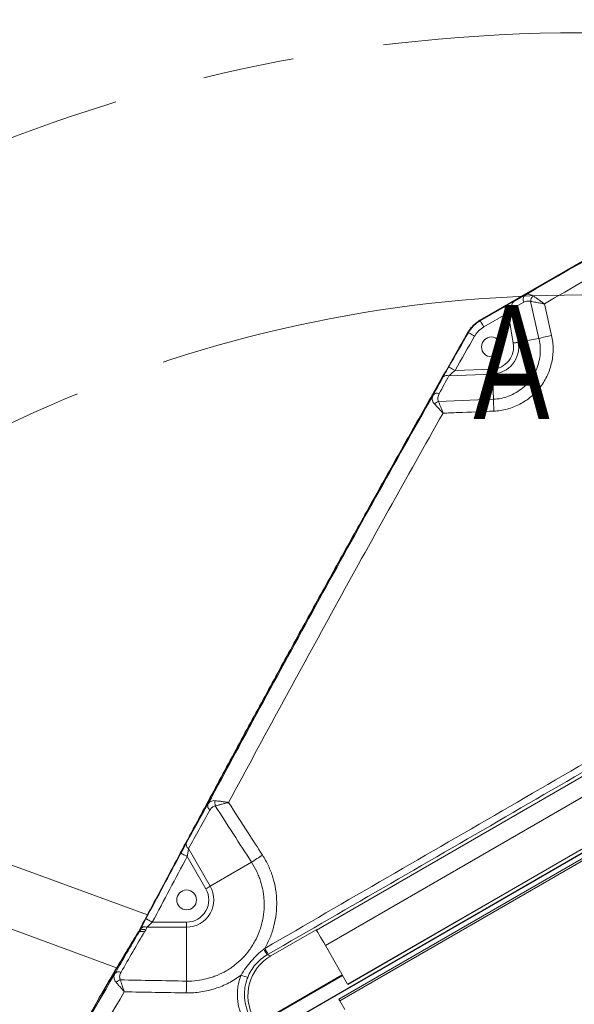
# Model space of a CAD drawing. Header units: millimetres. Extents: x 127 to 4201, y 49 to 2729.
# Tile 39 of 44: x 2394 to 2548, y 1863 to 2137. Entities that reach past the tile are written whole.
import ezdxf

# ---------------------------------------------------------------- set-up
doc = ezdxf.new("R2010")
doc.units = ezdxf.units.MM
doc.header["$LTSCALE"] = 10
doc.linetypes.add('CENTERX2', pattern=[20.32, 12.7, -2.54, 2.54, -2.54])
doc.styles.add('SLDTEXTSTYLE0', font='TXT', dxfattribs={"width": 0.75})
doc.dimstyles.new('SLDDIMSTYLE6', dxfattribs={"dimtxt": 31.75, "dimasz": 33.02, "dimexe": 0, "dimexo": 0.0625, "dimgap": -7.9375, "dimtad": 0, "dimtih": 1, "dimtoh": 1, "dimdec": 0, "dimrnd": 1e-09, "dimzin": 12, "dimdsep": 46, "dimtxsty": 'SLDTEXTSTYLE0', "dimsah": 1, "dimcen": 0, "dimadec": 0, "dimazin": 3, "dimtfac": 1, "dimtofl": 0, "dimtmove": 0, "dimatfit": 3, "dimfxl": 1, "dimfrac": 2, "dimtolj": 1, "dimarcsym": 0})
doc.dimstyles.new('SLDDIMSTYLE7', dxfattribs={"dimtxt": 31.75, "dimasz": 33.02, "dimexe": 0, "dimexo": 0.0625, "dimgap": 7.9375, "dimtad": 0, "dimtih": 1, "dimtoh": 1, "dimdec": 0, "dimrnd": 1e-09, "dimzin": 12, "dimdsep": 46, "dimtxsty": 'SLDTEXTSTYLE0', "dimsah": 1, "dimcen": 0, "dimadec": 0, "dimazin": 3, "dimtfac": 1, "dimtdec": 0, "dimtofl": 0, "dimtmove": 0, "dimatfit": 3, "dimfxl": 1, "dimfrac": 2, "dimtolj": 1, "dimtzin": 12, "dimarcsym": 0})

# ---------------------------------------------------------------- blocks, each defined once
blk = doc.blocks.new('_D_11')
at = {"color": 7, "linetype": 'Continuous', "lineweight": 0}
for p, q in [((1903.48, 2106.58), (1903.48, 2157.64)), ((1903.48, 2157.64), (2041.09, 2157.64)), ((2041.09, 2157.64), (2041.09, 2106.58)), ((2107.82, 2132.11), (2044.32, 2132.11)), ((2288.28, 1951.65), (2107.82, 2132.11)), ((2041.09, 2106.58), (1903.48, 2106.58))]:
    blk.add_line(p, q, dxfattribs=at)
blk.add_solid([(2288.28, 1951.65), (2268.52, 1978.59), (2261.33, 1971.41)], dxfattribs=at)
at = {"color": 7, "linetype": 'Continuous', "lineweight": 0, "char_height": 31.75, "attachment_point": 1, "style": 'SLDTEXTSTYLE0'}
for s, insert in [('B.C.', (1806.37, 2148)), ('%%c', (1913.16, 2147.51)), ('740', (1961.04, 2148))]:
    blk.add_mtext(s, dxfattribs=dict(at, insert=insert))
blk = doc.blocks.new('_D_12')
at = {"color": 7, "linetype": 'Continuous', "lineweight": 0}
for p, q in [((2198.05, 2279.13), (2134.55, 2279.13)), ((2322.83, 2070.22), (2198.05, 2279.13))]:
    blk.add_line(p, q, dxfattribs=at)
for centre, start, end in [((2061.32, 2279.13), 153.4349, 206.5651), ((2077.47, 2279.13), 333.4349, 26.5651)]:
    blk.add_arc(centre, 57.08, start, end, dxfattribs=at)
blk.add_solid([(2322.83, 2070.22), (2310.26, 2101.17), (2301.54, 2095.96)], dxfattribs=at)
at = {"color": 7, "linetype": 'Continuous', "lineweight": 0, "char_height": 31.75, "attachment_point": 1, "style": 'SLDTEXTSTYLE0'}
for s, insert in [('%%c', (2010.27, 2294.53)), ('886', (2058.15, 2295.01))]:
    blk.add_mtext(s, dxfattribs=dict(at, insert=insert))

msp = doc.modelspace()

# ---------------------------------------------------------------- linework, layer by layer
at = {"color": 7, "linetype": 'Continuous', "lineweight": 15}
for p, q in [((2640.336712, 2121.456766), (2521.722519, 2052.974814)), ((2640.371625, 2121.396297), (2521.75743, 2052.914375)), ((2533.918158, 2058.011138), (2530.764031, 2056.258851)), ((2531.156912, 2058.236205), (2534.311039, 2059.988522)), ((2538.151978, 2047.925049), (2535.802012, 2058.222854)), ((2539.659664, 2057.553076), (2541.658978, 2048.799449)), ((2521.792644, 2052.853369), (2528.54644, 2056.752675)), ((2529.546288, 2055.020892), (2522.792493, 2051.121586)), ((2531.019243, 2046.667331), (2529.546288, 2055.020892)), ((2530.764031, 2056.258851), (2532.411971, 2046.912932)), ((2521.792644, 2052.853369), (2521.75743, 2052.914375)), ((2518.540268, 2049.592846), (2518.479184, 2049.627923)), ((2538.151978, 2047.925049), (2532.411971, 2046.912932)), ((2514.810544, 2039.049947), (2525.166689, 2039.428198)), ((2525.218307, 2038.014942), (2513.134786, 2037.573599)), ((2525.473556, 2031.026297), (2525.218307, 2038.014942)), ((2510.236812, 2030.407631), (2525.473556, 2031.026297)), ((2429.260318, 1887.753659), (2163.692747, 1985.363537)), ((2157.909398, 1969.628715), (2420.914714, 1872.960606)), ((2476.269131, 1883.562573), (2586.254355, 1947.062575)), ((2462.9437, 1854.661995), (2617.945706, 1944.152438)), ((2463.015337, 1854.626604), (2617.940527, 1944.072717)), ((2588.752829, 1942.73507), (2478.767601, 1879.235082)), ((2599.77454, 1932.061532), (2482.489322, 1864.34687)), ((2600.040407, 1931.601026), (2482.755189, 1863.88638)), ((2484.955621, 1868.517124), (2594.94085, 1932.017126)), ((2484.989841, 1868.457862), (2594.975066, 1931.957864)), ((2440.697242, 1906.19255), (2446.73336, 1895.737686)), ((2445.508619, 1895.030581), (2440.338743, 1903.985077)), ((2458.241505, 1902.38192), (2446.73336, 1895.737686)), ((2430.629891, 1885.77322), (2440.163878, 1885.77322)), ((2440.163878, 1885.77322), (2440.163878, 1884.359011)), ((2426.780862, 1882.731968), (2426.684675, 1882.790991)), ((2427.029316, 1883.186617), (2426.938315, 1883.234912)), ((2429.151078, 1884.359011), (2428.795737, 1883.663544)), ((2440.163878, 1884.359011), (2429.151078, 1884.359011)), ((2440.163878, 1869.384893), (2440.163878, 1884.359011)), ((2476.206732, 1883.670651), (2463.595961, 1876.38981)), ((2476.269131, 1883.562573), (2476.206732, 1883.670651)), ((2484.955621, 1868.517124), (2478.767601, 1879.235082)), ((2462.575329, 1876.663291), (2463.595961, 1876.38981)), ((2460.876537, 1858.038419), (2483.473261, 1871.084639)), ((2483.549696, 1870.952257), (2461.041314, 1857.957029)), ((2482.755189, 1863.88638), (2482.489322, 1864.34687)), ((2482.755189, 1863.88638), (2484.137592, 1861.491987))]:
    msp.add_line(p, q, dxfattribs=at)
at = {"color": 7, "linetype": 'Continuous', "lineweight": 15, "flags": 128}
for points in [[(2529.546288, 2055.020892), (2529.353338, 2055.355095), (2529.16764, 2055.676722), (2528.99617, 2055.973702), (2528.845378, 2056.23489), (2528.720927, 2056.45045), (2528.627497, 2056.612277), (2528.568597, 2056.71429), (2528.54644, 2056.752675)], [(2522.792493, 2051.121586), (2522.599542, 2051.455789), (2522.413843, 2051.777416), (2522.242376, 2052.074396), (2522.091583, 2052.335584), (2521.967133, 2052.551144), (2521.8737, 2052.71297), (2521.8148, 2052.814984), (2521.792644, 2052.853369)], [(2520.274608, 2048.597449), (2519.939917, 2048.789525), (2519.617802, 2048.974418), (2519.320373, 2049.145126), (2519.058808, 2049.29524), (2518.842935, 2049.419128), (2518.680868, 2049.512171), (2518.578698, 2049.570792), (2518.540268, 2049.592846)], [(2531.019243, 2046.667331), (2531.212299, 2046.701395), (2531.403496, 2046.735101), (2531.590992, 2046.768152), (2531.772981, 2046.800249), (2531.947712, 2046.831065), (2532.113503, 2046.860301), (2532.268754, 2046.88766), (2532.411971, 2046.912932)], [(2514.810544, 2039.049947), (2514.475384, 2039.241218), (2514.152815, 2039.425307), (2513.85497, 2039.595299), (2513.593038, 2039.744758), (2513.376859, 2039.86814), (2513.214567, 2039.960765), (2513.112252, 2040.019148), (2513.073766, 2040.041112)], [(2525.166689, 2039.428198), (2525.173844, 2039.232307), (2525.180929, 2039.038294), (2525.187879, 2038.848006), (2525.194623, 2038.663351), (2525.2011, 2038.486027), (2525.207245, 2038.317793), (2525.212998, 2038.160258), (2525.218307, 2038.014942)], [(2525.617802, 2027.75436), (2525.598547, 2028.209918), (2525.579325, 2028.659427), (2525.560298, 2029.09916), (2525.541627, 2029.525423), (2525.523468, 2029.934608), (2525.505972, 2030.32329), (2525.489288, 2030.68822), (2525.473556, 2031.026297)], [(2438.575489, 1904.92832), (2438.614567, 1904.907429), (2438.718435, 1904.851862), (2438.883205, 1904.763722), (2439.102677, 1904.646301), (2439.368603, 1904.504054), (2439.670985, 1904.342287), (2439.998467, 1904.167094), (2440.338743, 1903.985077)], [(2445.508619, 1895.030581), (2445.678388, 1895.128601), (2445.846525, 1895.225667), (2446.011406, 1895.320871), (2446.171445, 1895.413258), (2446.325098, 1895.50198), (2446.470891, 1895.586156), (2446.607416, 1895.664969), (2446.73336, 1895.737686)], [(2428.86397, 1886.711457), (2428.9031, 1886.69067), (2429.007125, 1886.635401), (2429.172148, 1886.547723), (2429.391948, 1886.430943), (2429.658276, 1886.289441), (2429.961127, 1886.128538), (2430.289102, 1885.954284), (2430.629891, 1885.77322)], [(2427.029316, 1883.186617), (2427.029331, 1883.186662), (2427.384754, 1883.882278)], [(2476.269131, 1883.562573), (2476.331678, 1883.454227), (2476.483745, 1883.190849), (2476.719727, 1882.78211), (2477.03096, 1882.243046), (2477.406007, 1881.593444), (2477.831085, 1880.857178), (2478.290585, 1880.061307), (2478.767601, 1879.235082)], [(2484.955621, 1868.517124), (2484.959905, 1868.509703), (2484.964182, 1868.502298), (2484.968458, 1868.494892), (2484.972735, 1868.487486), (2484.977012, 1868.48008), (2484.981288, 1868.472674), (2484.985565, 1868.465268), (2484.989841, 1868.457862)]]:
    msp.add_lwpolyline(points, dxfattribs=at)
at = {"color": 7, "linetype": 'Continuous', "lineweight": 15}
for centre, radius in [((2549.904858, 1690.021747), 565), ((2524.94143, 2045.595662), 2.75), ((2440.163879, 1891.944795), 2.75)]:
    msp.add_circle(centre, radius, dxfattribs=at)
at = {"color": 7, "linetype": 'CENTERX2', "lineweight": 0}
for radius in [442.846377, 370]:
    msp.add_circle((2549.904858, 1690.021747), radius, dxfattribs=at)
at = {"color": 7, "linetype": 'Continuous', "lineweight": 15}
for centre, radius, start, end in [((2532.209467, 2056.999365), 1.624084, 130.39792077, 207.12660485), ((2535.363676, 2058.751654), 1.624157, 130.39945176, 207.12535206), ((2538.747263, 2057.865469), 2.966854, 139.77754359, 173.08140834), ((2524.94143, 2045.595662), 6.171573, 272.09172544, 10), ((2524.94143, 2045.595662), 7.585786, 272.09172544, 10), ((2558.323957, 1974.490334), 76.154882, 102.64032703, 105.35988014), ((2512.583006, 2036.202504), 1.477959, 68.07829815, 140.11581787), ((2509.872848, 2031.26574), 1.478844, 68.12095166, 140.18908417), ((2511.208272, 2027.561774), 3.007097, 108.84781984, 133.85128717), ((2447.510853, 1918.077015), 1.478408, 161.93616407, 233.99108465), ((2450.92484, 1918.891796), 2.901813, 167.71895594, 196.82480139), ((2441.56424, 1907.388334), 1.477019, 162.04120975, 234.05618131), ((2503.453071, 1838.32112), 78.408366, 122.55819443, 125.21292311), ((2440.163879, 1891.944795), 7.585786, 270, 30), ((2440.163879, 1891.944795), 6.171573, 270, 30), ((2419.713415, 1887.06851), 8.178976, 328.46702218, 332.04914538), ((2428.587143, 1882.937887), 1.528926, 68.35568521, 141.85290461), ((2549.429046, 1928.490002), 101.141368, 209.772919, 210.82506139), ((2488.088415, 1893.104882), 30.007373, 209.20276652, 212.83117269), ((2421.373343, 1870.50615), 1.494624, 66.76110528, 139.26259384), ((2422.561692, 1866.861205), 2.986538, 106.0385741, 132.39689602), ((2658.521084, 1862.470305), 218.466659, 178.18625455, 179.04835094), ((2460.425262, 1882.596322), 12.617988, 246.18599816, 254.99958276)]:
    msp.add_arc(centre, radius, start, end, dxfattribs=at)
for centre, major_axis, ratio, start_param, end_param in [((2528.559342, 2056.679501), (3.686277, 2.128755), 0.016401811, 0.779426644, 1.5648248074), ((2529.55919, 2054.947714), (1.716308, 1.782075), 0.0242754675, 0.7677129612, 1.5531111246), ((2419.713415, 1888.30467), (0, 10.200679), 0.9998476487, 4.1769805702, 4.2400365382), ((2469.931522, 1865.400822), (9.846803, 8.033859), 0.9980752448, 1.4097382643, 2.9793166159)]:
    msp.add_ellipse(centre, major_axis=major_axis, ratio=ratio, start_param=start_param, end_param=end_param, dxfattribs=at)
for points in [[(2534.31104, 2059.988513), (2566.486227, 2078.587243), (2598.65438, 2097.185612), (2630.818351, 2115.783767)], [(2630.289973, 2109.914201), (2600.084823, 2092.460205), (2569.875162, 2075.00666), (2539.659664, 2057.553074)], [(2513.073767, 2040.04111), (2514.892038, 2043.227225), (2516.714167, 2046.411162), (2518.540266, 2049.592853)], [(2520.274609, 2048.597445), (2518.449335, 2045.417192), (2516.628018, 2042.234674), (2514.810545, 2039.049956)], [(2508.736857, 2032.212581), (2509.639725, 2033.858756), (2510.543736, 2035.504637), (2511.448907, 2037.150219)], [(2513.134784, 2037.573595), (2512.230015, 2035.928719), (2511.326405, 2034.283542), (2510.423936, 2032.63807)], [(2440.159185, 1907.843749), (2442.138482, 1911.410222), (2444.120494, 1914.974147), (2446.10531, 1918.535437)], [(2458.241502, 1902.381916), (2454.878121, 1907.606217), (2451.513279, 1912.829474), (2448.147244, 1918.051877)], [(2446.641681, 1916.881095), (2444.657432, 1913.320861), (2442.675983, 1909.757985), (2440.697244, 1906.192553)], [(2428.863966, 1886.711459), (2432.092597, 1892.788311), (2435.3296, 1898.860704), (2438.575491, 1904.928326)], [(2440.338741, 1903.985071), (2437.093736, 1897.919105), (2433.85763, 1891.848394), (2430.629893, 1885.773222)], [(2420.240849, 1871.481538), (2422.383876, 1875.242186), (2424.562865, 1878.992812), (2426.780863, 1882.731974)], [(2428.485278, 1883.100362), (2426.273371, 1879.371118), (2424.10035, 1875.630417), (2421.963071, 1871.879517)], [(2426.625167, 1882.82751), (2426.71358, 1882.971597), (2426.7974, 1883.118307), (2426.876638, 1883.267636)], [(2426.780863, 1882.731974), (2426.869308, 1882.882332), (2426.95202, 1883.033905), (2427.029315, 1883.186624)], [(2461.638315, 1878.266862), (2461.723957, 1878.332572), (2461.809527, 1878.398366), (2461.895023, 1878.464235)], [(2462.874068, 1876.835915), (2462.77451, 1876.778357), (2462.674927, 1876.720813), (2462.575332, 1876.663289)], [(2400.374592, 1835.843396), (2406.733306, 1847.867975), (2413.33528, 1859.76356), (2420.240849, 1871.481538)], [(2421.736559, 1869.731499), (2427.878529, 1869.603551), (2434.020954, 1869.487609), (2440.163879, 1869.384898)], [(2422.824165, 1866.414154), (2416.533383, 1855.653342), (2410.494532, 1844.746821), (2404.660368, 1833.729963)], [(2440.084562, 1866.098733), (2434.330695, 1866.192794), (2428.577221, 1866.298249), (2422.824165, 1866.414154)]]:
    msp.add_open_spline(points, degree=3, dxfattribs=at)
for points, knots in [([(2534.31104, 2059.988513), (2534.624579, 2060.158296), (2534.964354, 2060.235062), (2535.518771, 2060.191516), (2535.709202, 2060.149613), (2536.091897, 2060.009649), (2536.285579, 2059.911612), (2536.481942, 2059.781333)], [0, 0, 0, 0, 0.5, 0.5, 0.75, 0.75, 1, 1, 1, 1]), ([(2535.802012, 2058.222854), (2535.774128, 2058.233108), (2535.49057, 2058.337385), (2534.826092, 2058.404488), (2534.252829, 2058.156129), (2533.918158, 2058.011138)], [0, 0, 0, 0, 0.0434201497, 0.4415484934, 1, 1, 1, 1]), ([(2539.659664, 2057.553076), (2539.65494, 2057.553989), (2539.643531, 2057.556192), (2539.620192, 2057.560754), (2539.577123, 2057.569084), (2539.490644, 2057.585827), (2539.313023, 2057.620057), (2538.986501, 2057.682145), (2538.275877, 2057.814633), (2537.099946, 2058.024421), (2536.274086, 2058.150681), (2535.802012, 2058.222854)], [0, 0, 0, 0, 0.0033604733, 0.0081150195, 0.0166092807, 0.0340006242, 0.0696478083, 0.1430527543, 0.2667016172, 0.580835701, 1, 1, 1, 1]), ([(2536.481942, 2059.781333), (2536.695516, 2059.639635), (2536.925734, 2059.484103), (2537.416496, 2059.147834), (2537.679558, 2058.965317), (2538.222656, 2058.584351), (2538.502671, 2058.385958), (2538.933165, 2058.078114), (2539.077705, 2057.974291), (2539.368196, 2057.764717), (2539.515768, 2057.657785), (2539.659664, 2057.553074)], [0, 0, 0, 0, 0.25, 0.25, 0.5, 0.5, 0.75, 0.75, 0.875, 0.875, 1, 1, 1, 1]), ([(2518.418627, 2049.662667), (2518.468596, 2049.747875), (2518.568372, 2049.918014), (2518.728291, 2050.166543), (2518.895345, 2050.409505), (2519.070287, 2050.646468), (2519.252914, 2050.877546), (2519.44328, 2051.102706), (2519.64137, 2051.321963), (2519.915808, 2051.606409), (2520.27582, 2051.945142), (2520.733768, 2052.321255), (2521.214321, 2052.668573), (2521.552874, 2052.872594), (2521.72252, 2052.974827)], [0, 0, 0, 0, 0.0626155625, 0.125027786, 0.1873037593, 0.2495110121, 0.3117172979, 0.3739903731, 0.4363977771, 0.499006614, 0.6245296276, 0.7495048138, 0.8744792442, 1, 1, 1, 1]), ([(2521.75743, 2052.914375), (2521.02944, 2052.417706), (2519.724549, 2051.52745), (2518.860976, 2050.210261), (2518.479184, 2049.627923)], [0, 0, 0, 0, 0.5578935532, 1, 1, 1, 1]), ([(2518.540266, 2049.592853), (2518.636595, 2049.760692), (2518.739269, 2049.926738), (2518.953775, 2050.249323), (2519.06618, 2050.406859), (2519.418729, 2050.868293), (2519.675385, 2051.162103), (2520.498098, 2051.987172), (2521.11833, 2052.464052), (2521.792645, 2052.853367)], [0, 0, 0, 0, 0.125, 0.125, 0.25, 0.25, 0.5, 0.5, 1, 1, 1, 1]), ([(2426.876638, 1883.267636), (2428.278151, 1885.906705), (2431.071115, 1891.165892), (2435.257516, 1899.019845), (2439.422607, 1906.812222), (2443.567253, 1914.542565), (2447.691246, 1922.210981), (2451.794659, 1929.817433), (2455.87749, 1937.361921), (2459.939753, 1944.844437), (2463.981455, 1952.264978), (2468.002603, 1959.623539), (2472.003201, 1966.920118), (2475.983252, 1974.154715), (2479.942754, 1981.327328), (2483.881706, 1988.437959), (2487.800104, 1995.486612), (2491.697941, 2002.473288), (2495.575211, 2009.397993), (2499.431897, 2016.260734), (2503.268007, 2023.061508), (2507.083451, 2029.800366), (2510.878495, 2036.477156), (2514.652077, 2043.092486), (2517.166648, 2047.478777), (2518.418627, 2049.662667)], [0, 0, 0, 0, 0.0472002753, 0.0940616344, 0.1405841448, 0.1867678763, 0.232612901, 0.2781192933, 0.3232871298, 0.3681164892, 0.4126074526, 0.4567601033, 0.5005745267, 0.5440508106, 0.5871890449, 0.6299893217, 0.6724517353, 0.7145763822, 0.7563633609, 0.7978127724, 0.8389247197, 0.8796993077, 0.9201366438, 0.9602368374, 1, 1, 1, 1]), ([(2518.479184, 2049.627923), (2509.710696, 2034.222855), (2492.173664, 2003.412622), (2461.570565, 1947.992331), (2440.074716, 1907.798128), (2426.938315, 1883.234912)], [0, 0, 0, 0, 0.2799975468, 0.55999684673, 1, 1, 1, 1]), ([(2522.792492, 2051.12158), (2522.27047, 2050.820191), (2521.790307, 2050.451024), (2521.153387, 2049.812294), (2520.954689, 2049.58484), (2520.590777, 2049.108544), (2520.424646, 2048.858861), (2520.274609, 2048.597445)], [0, 0, 0, 0, 0.5, 0.5, 0.75, 0.75, 1, 1, 1, 1]), ([(2525.473556, 2031.026297), (2526.194687, 2031.091393), (2527.636956, 2031.221586), (2529.775245, 2031.85854), (2531.827127, 2032.840481), (2533.726991, 2034.184569), (2535.366888, 2035.833688), (2536.711972, 2037.731651), (2537.710496, 2039.832091), (2538.350285, 2042.068041), (2538.592176, 2044.377846), (2538.487796, 2046.348731), (2538.239528, 2047.514089), (2538.151978, 2047.925049)], [0, 0, 0, 0, 0.0897956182, 0.1795921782, 0.2755551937, 0.3715212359, 0.4675446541, 0.5635714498, 0.6596589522, 0.7557476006, 0.8517308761, 0.9477134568, 1, 1, 1, 1]), ([(2541.658978, 2048.799442), (2541.800133, 2048.181267), (2541.907113, 2047.555072), (2542.051276, 2046.298907), (2542.088325, 2045.672113), (2542.094562, 2044.421023), (2542.063743, 2043.796727), (2541.933953, 2042.550642), (2541.834665, 2041.927376), (2541.43247, 2040.070891), (2541.034374, 2038.884117), (2540.248571, 2037.177814), (2539.954913, 2036.621466), (2539.301696, 2035.534568), (2538.947949, 2035.013739), (2537.809382, 2033.518574), (2536.947644, 2032.609897), (2535.495507, 2031.38373), (2534.990818, 2031.003498), (2533.949622, 2030.304525), (2533.411821, 2029.984693), (2532.301917, 2029.404163), (2531.729817, 2029.143458), (2530.55016, 2028.68317), (2529.947762, 2028.48593), (2528.127282, 2027.998411), (2526.886536, 2027.807257), (2525.617802, 2027.75437)], [0, 0, 0, 0, 0.0625, 0.0625, 0.125, 0.125, 0.1875, 0.1875, 0.25, 0.25, 0.375, 0.375, 0.4375, 0.4375, 0.5, 0.5, 0.625, 0.625, 0.6875, 0.6875, 0.75, 0.75, 0.8125, 0.8125, 0.875, 0.875, 1, 1, 1, 1]), ([(2511.448907, 2037.150219), (2511.559415, 2037.351119), (2511.678271, 2037.565682), (2511.930497, 2038.01852), (2512.064971, 2038.258757), (2512.343111, 2038.75348), (2512.485312, 2039.005381), (2512.775572, 2039.517659), (2512.924377, 2039.779337), (2513.073767, 2040.04111)], [0, 0, 0, 0, 0.25, 0.25, 0.5, 0.5, 0.75, 0.75, 1, 1, 1, 1]), ([(2514.810545, 2039.049956), (2514.514978, 2038.793295), (2514.222343, 2038.537565), (2513.795739, 2038.161985), (2513.655785, 2038.038282), (2513.387217, 2037.799745), (2513.257761, 2037.684179), (2513.134784, 2037.573595)], [0, 0, 0, 0, 0.5, 0.5, 0.75, 0.75, 1, 1, 1, 1]), ([(2446.10531, 1918.535437), (2456.340555, 1937.596839), (2466.665347, 1956.606953), (2487.528895, 1994.507957), (2498.067584, 2013.397219), (2508.736857, 2032.212581)], [0, 0, 0, 0, 0.5, 0.5, 1, 1, 1, 1]), ([(2509.124988, 2029.73031), (2508.930353, 2029.932786), (2508.781833, 2030.144866), (2508.572211, 2030.570616), (2508.509725, 2030.787517), (2508.460451, 2031.209837), (2508.472453, 2031.416349), (2508.558917, 2031.821447), (2508.634158, 2032.020786), (2508.736857, 2032.212581)], [0, 0, 0, 0, 0.25, 0.25, 0.5, 0.5, 0.75, 0.75, 1, 1, 1, 1]), ([(2510.423936, 2032.63807), (2510.226637, 2032.278335), (2510.085366, 2031.911258), (2510.004892, 2031.343421), (2510.001066, 2031.149129), (2510.060908, 2030.769958), (2510.124859, 2030.581788), (2510.236813, 2030.407635)], [0, 0, 0, 0, 0.5, 0.5, 0.75, 0.75, 1, 1, 1, 1]), ([(2511.488338, 2027.180248), (2511.486575, 2027.184887), (2511.484416, 2027.190568), (2511.480258, 2027.20156), (2511.474005, 2027.217999), (2511.460817, 2027.252765), (2511.435488, 2027.319361), (2511.41015, 2027.385953), (2511.361464, 2027.513914), (2511.267091, 2027.761348), (2511.057158, 2028.309676), (2510.678603, 2029.290953), (2510.407474, 2029.976262), (2510.236812, 2030.407631)], [0, 0, 0, 0, 0.0038978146, 0.0047739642, 0.0092319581, 0.0177158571, 0.0339936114, 0.0652532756, 0.0737984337, 0.1419059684, 0.2744339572, 0.5432904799, 1, 1, 1, 1]), ([(2511.488333, 2027.180251), (2501.340975, 2009.268968), (2491.310284, 1991.291609), (2471.44084, 1955.226923), (2461.6021, 1937.140982), (2451.84411, 1919.008753)], [0, 0, 0, 0, 0.5, 0.5, 1, 1, 1, 1]), ([(2511.488338, 2027.180248), (2511.485012, 2027.183935), (2511.480942, 2027.188446), (2511.473056, 2027.19717), (2511.461296, 2027.210252), (2511.436316, 2027.237823), (2511.388526, 2027.290734), (2511.340665, 2027.34363), (2511.24861, 2027.445214), (2511.070416, 2027.641623), (2510.673897, 2028.076227), (2509.959098, 2028.852609), (2509.447212, 2029.391248), (2509.124988, 2029.730314)], [0, 0, 0, 0, 0.0038980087, 0.0047705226, 0.0092333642, 0.0177111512, 0.0339890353, 0.0652541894, 0.0738149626, 0.1419357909, 0.2744696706, 0.5432902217, 1, 1, 1, 1]), ([(2525.617802, 2027.75436), (2522.287345, 2027.616764), (2517.577667, 2027.422186), (2512.867657, 2027.23505), (2511.488338, 2027.180248)], [0, 0, 0, 0, 0.7071514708, 1, 1, 1, 1]), ([(2461.895023, 1878.464235), (2484.610446, 1891.60131), (2507.317326, 1904.744025), (2552.719126, 1931.033414), (2575.413751, 1944.179868), (2598.104844, 1957.326733)], [0, 0, 0, 0, 0.5, 0.5, 1, 1, 1, 1]), ([(2599.136047, 1955.695452), (2576.436012, 1942.548531), (2553.732663, 1929.40279), (2508.314147, 1903.115514), (2485.598906, 1889.974006), (2462.874068, 1876.835915)], [0, 0, 0, 0, 0.5, 0.5, 1, 1, 1, 1]), ([(2446.10531, 1918.535437), (2446.295041, 1918.868126), (2446.549425, 1919.129605), (2447.049452, 1919.391329), (2447.234366, 1919.454726), (2447.636208, 1919.525551), (2447.855793, 1919.533278), (2448.089432, 1919.509025)], [0, 0, 0, 0, 0.5, 0.5, 0.75, 0.75, 1, 1, 1, 1]), ([(2448.147244, 1918.051877), (2447.976883, 1918.037104), (2447.816946, 1917.991044), (2447.523191, 1917.856152), (2447.386855, 1917.76622), (2447.012971, 1917.450883), (2446.811087, 1917.185052), (2446.641681, 1916.881095)], [0, 0, 0, 0, 0.25, 0.25, 0.5, 0.5, 1, 1, 1, 1]), ([(2448.089432, 1919.509025), (2448.336676, 1919.483359), (2448.604517, 1919.453031), (2449.178157, 1919.383778), (2449.486627, 1919.344491), (2450.130052, 1919.258706), (2450.463112, 1919.212487), (2450.975946, 1919.138714), (2451.148334, 1919.113491), (2451.408672, 1919.07477), (2451.495626, 1919.061732), (2451.669852, 1919.035401), (2451.758175, 1919.021945), (2451.84411, 1919.008753)], [0, 0, 0, 0, 0.25, 0.25, 0.5, 0.5, 0.75, 0.75, 0.875, 0.875, 0.9375, 0.9375, 1, 1, 1, 1]), ([(2448.147244, 1918.051877), (2448.390648, 1918.12276), (2448.654341, 1918.196814), (2449.219115, 1918.350765), (2449.522826, 1918.431334), (2450.156344, 1918.595245), (2450.484284, 1918.67813), (2450.989247, 1918.802941), (2451.158991, 1918.844437), (2451.415339, 1918.906424), (2451.500961, 1918.927015), (2451.672519, 1918.968048), (2451.75949, 1918.988735), (2451.84411, 1919.008753)], [0, 0, 0, 0, 0.25, 0.25, 0.5, 0.5, 0.75, 0.75, 0.875, 0.875, 0.9375, 0.9375, 1, 1, 1, 1]), ([(2451.84411, 1919.008753), (2453.648669, 1916.21086), (2455.452911, 1913.412737), (2457.256799, 1910.614359), (2458.590446, 1908.545466), (2459.923901, 1906.476433), (2461.257145, 1904.407249)], [0, 0, 0, 0, 0.010000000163, 0.010000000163, 0.010000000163, 0.01739318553, 0.01739318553, 0.01739318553, 0.01739318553]), ([(2438.575491, 1904.928326), (2438.860673, 1905.461425), (2439.138848, 1905.977735), (2439.545061, 1906.725799), (2439.678103, 1906.969739), (2439.928615, 1907.426785), (2440.047535, 1907.642568), (2440.159185, 1907.843749)], [0, 0, 0, 0, 0.5, 0.5, 0.75, 0.75, 1, 1, 1, 1]), ([(2440.697244, 1906.192553), (2440.669009, 1906.029055), (2440.639979, 1905.857275), (2440.580739, 1905.501347), (2440.550326, 1905.315896), (2440.459345, 1904.754377), (2440.398932, 1904.372856), (2440.338741, 1903.985071)], [0, 0, 0, 0, 0.25, 0.25, 0.5, 0.5, 1, 1, 1, 1]), ([(2461.257145, 1904.407249), (2461.878566, 1903.442807), (2462.430118, 1902.441092), (2463.153291, 1900.882962), (2463.376909, 1900.353958), (2463.784447, 1899.289553), (2463.969104, 1898.752669), (2464.466812, 1897.128236), (2464.723861, 1896.026971), (2464.996805, 1894.347488), (2465.068951, 1893.783047), (2465.174675, 1892.644719), (2465.208024, 1892.07119), (2465.248672, 1890.362888), (2465.197832, 1889.231525), (2464.94345, 1886.983495), (2464.739919, 1885.866829), (2464.315908, 1884.203251), (2464.154984, 1883.652342), (2463.798372, 1882.570832), (2463.602211, 1882.038294), (2462.960991, 1880.464945), (2462.46344, 1879.448288), (2461.895023, 1878.464235)], [0, 0, 0, 0, 0.125, 0.125, 0.1875, 0.1875, 0.25, 0.25, 0.375, 0.375, 0.4375, 0.4375, 0.5, 0.5, 0.625, 0.625, 0.75, 0.75, 0.8125, 0.8125, 0.875, 0.875, 1, 1, 1, 1]), ([(2440.163879, 1869.384898), (2442.105749, 1869.347341), (2444.010701, 1869.573334), (2446.3465, 1870.179884), (2446.813101, 1870.318314), (2447.730689, 1870.625357), (2448.18188, 1870.793856), (2449.513175, 1871.343241), (2450.371099, 1871.767822), (2451.613803, 1872.491734), (2452.020649, 1872.747595), (2452.819293, 1873.288961), (2453.212542, 1873.575673), (2454.354565, 1874.470039), (2455.067628, 1875.112275), (2456.400376, 1876.485698), (2457.020054, 1877.21689), (2457.877989, 1878.381872), (2458.152913, 1878.783161), (2458.671397, 1879.598379), (2458.915497, 1880.012812), (2459.603423, 1881.276113), (2460.003069, 1882.144893), (2460.51454, 1883.487734), (2460.670313, 1883.941981), (2460.951891, 1884.863987), (2461.078028, 1885.333465), (2461.624686, 1887.684201), (2461.80346, 1889.587409), (2461.706152, 1891.994502), (2461.670122, 1892.479091), (2461.565973, 1893.438585), (2461.49795, 1893.914283), (2461.247064, 1895.329492), (2461.017592, 1896.25717), (2460.580271, 1897.625047), (2460.418927, 1898.077053), (2460.064487, 1898.973003), (2459.870777, 1899.418136), (2459.246613, 1900.728597), (2458.773007, 1901.57099), (2458.241502, 1902.381916)], [0, 0, 0, 0, 0.125, 0.125, 0.15625, 0.15625, 0.1875, 0.1875, 0.25, 0.25, 0.28125, 0.28125, 0.3125, 0.3125, 0.375, 0.375, 0.4375, 0.4375, 0.46875, 0.46875, 0.5, 0.5, 0.5625, 0.5625, 0.59375, 0.59375, 0.625, 0.625, 0.75, 0.75, 0.78125, 0.78125, 0.8125, 0.8125, 0.875, 0.875, 0.90625, 0.90625, 0.9375, 0.9375, 1, 1, 1, 1]), ([(2427.384751, 1883.882282), (2427.484111, 1884.076725), (2427.591329, 1884.284992), (2427.819731, 1884.726078), (2427.942041, 1884.961043), (2428.195289, 1885.445294), (2428.325065, 1885.692382), (2428.590582, 1886.195932), (2428.727036, 1886.453732), (2428.863966, 1886.711459)], [0, 0, 0, 0, 0.25, 0.25, 0.5, 0.5, 0.75, 0.75, 1, 1, 1, 1]), ([(2430.629893, 1885.773222), (2430.366424, 1885.525275), (2430.105943, 1885.278396), (2429.728749, 1884.917931), (2429.605319, 1884.799448), (2429.370078, 1884.572417), (2429.257396, 1884.463042), (2429.151075, 1884.359009)], [0, 0, 0, 0, 0.5, 0.5, 0.75, 0.75, 1, 1, 1, 1]), ([(2400.021172, 1836.030505), (2400.512267, 1836.956081), (2401.491631, 1838.801904), (2402.967567, 1841.556726), (2404.443201, 1844.291193), (2405.919327, 1847.004883), (2407.395743, 1849.697903), (2408.872511, 1852.370221), (2410.349619, 1855.021841), (2411.827077, 1857.65276), (2413.304883, 1860.262976), (2414.78304, 1862.85249), (2416.261546, 1865.421302), (2417.740401, 1867.969413), (2419.219596, 1870.496826), (2420.699145, 1873.003534), (2422.178977, 1875.48958), (2423.659323, 1877.954823), (2425.139298, 1880.399804), (2426.130893, 1882.019934), (2426.625167, 1882.82751)], [0, 0, 0, 0, 0.0583840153, 0.1164318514, 0.1741441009, 0.2315213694, 0.2885642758, 0.3452734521, 0.4016495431, 0.4576932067, 0.5134051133, 0.5687859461, 0.6238364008, 0.6785571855, 0.7329490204, 0.7870126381, 0.8407487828, 0.8941582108, 0.9472416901, 1, 1, 1, 1]), ([(2426.684678, 1882.790994), (2421.991887, 1875.143077), (2417.442105, 1867.410169), (2408.586198, 1851.801658), (2404.281331, 1843.928094), (2400.082878, 1835.997836)], [0, 0, 0, 0, 0.5, 0.5, 1, 1, 1, 1]), ([(2426.780861, 1882.731972), (2426.919308, 1882.947663), (2427.158911, 1883.100691), (2427.761324, 1883.230896), (2428.122943, 1883.207815), (2428.485278, 1883.100362)], [0, 0, 0, 0, 0.5, 0.5, 1, 1, 1, 1]), ([(2427.029318, 1883.18663), (2427.160777, 1883.423067), (2427.40474, 1883.599113), (2428.031707, 1883.768386), (2428.41329, 1883.761228), (2428.795739, 1883.663539)], [0, 0, 0, 0, 0.5, 0.5, 1, 1, 1, 1]), ([(2455.330511, 1871.052611), (2455.72931, 1871.754053), (2456.169947, 1872.423511), (2457.113396, 1873.718467), (2457.616516, 1874.344101), (2458.678175, 1875.556307), (2459.232433, 1876.138013), (2460.392383, 1877.24761), (2460.998007, 1877.775573), (2461.638315, 1878.266862)], [0, 0, 0, 0, 0.25, 0.25, 0.5, 0.5, 0.75, 0.75, 1, 1, 1, 1]), ([(2462.575332, 1876.663289), (2461.960576, 1876.308356), (2461.383492, 1875.908181), (2460.302783, 1875.018659), (2459.799203, 1874.529248), (2458.869888, 1873.455532), (2458.458201, 1872.887334), (2457.734972, 1871.69338), (2457.422835, 1871.067072), (2457.159396, 1870.40831)], [0, 0, 0, 0, 0.25, 0.25, 0.5, 0.5, 0.75, 0.75, 1, 1, 1, 1]), ([(2420.547981, 1869.066745), (2420.371237, 1869.269474), (2420.237267, 1869.479078), (2420.050176, 1869.896672), (2419.995766, 1870.108095), (2419.95786, 1870.518144), (2419.973282, 1870.717719), (2420.063452, 1871.107453), (2420.138944, 1871.298417), (2420.240849, 1871.481538)], [0, 0, 0, 0, 0.25, 0.25, 0.5, 0.5, 0.75, 0.75, 1, 1, 1, 1]), ([(2421.963071, 1871.879517), (2421.768155, 1871.537443), (2421.628139, 1871.186731), (2421.542429, 1870.641102), (2421.535576, 1870.454098), (2421.583614, 1870.087292), (2421.638658, 1869.904203), (2421.736559, 1869.731499)], [0, 0, 0, 0, 0.5, 0.5, 0.75, 0.75, 1, 1, 1, 1]), ([(2420.547981, 1869.066745), (2420.702895, 1868.889054), (2420.868546, 1868.69807), (2421.219906, 1868.291327), (2421.406965, 1868.073991), (2421.795188, 1867.621491), (2421.995511, 1867.387314), (2422.30322, 1867.02664), (2422.406649, 1866.905251), (2422.614838, 1866.660601), (2422.72068, 1866.536066), (2422.824165, 1866.414154)], [0, 0, 0, 0, 0.25, 0.25, 0.5, 0.5, 0.75, 0.75, 0.875, 0.875, 1, 1, 1, 1]), ([(2421.736559, 1869.731499), (2421.80929, 1869.50793), (2421.887489, 1869.268104), (2422.054104, 1868.758129), (2422.143166, 1868.486009), (2422.32868, 1867.92014), (2422.424725, 1867.627624), (2422.57272, 1867.177553), (2422.622539, 1867.026152), (2422.722968, 1866.721163), (2422.774101, 1866.565988), (2422.824165, 1866.414154)], [0, 0, 0, 0, 0.25, 0.25, 0.5, 0.5, 0.75, 0.75, 0.875, 0.875, 1, 1, 1, 1]), ([(2455.330511, 1871.052611), (2454.782898, 1870.640942), (2454.218922, 1870.252733), (2453.068591, 1869.528741), (2452.480758, 1869.191839), (2450.679729, 1868.255466), (2449.429269, 1867.729809), (2447.476214, 1867.094564), (2446.815292, 1866.909732), (2445.490388, 1866.597557), (2444.823981, 1866.4694), (2442.813036, 1866.167683), (2441.45686, 1866.0763), (2440.084562, 1866.098733)], [0, 0, 0, 0, 0.125, 0.125, 0.25, 0.25, 0.5, 0.5, 0.625, 0.625, 0.75, 0.75, 1, 1, 1, 1]), ([(2456.27001, 1858.211966), (2455.708721, 1859.180525), (2455.263004, 1860.200463), (2454.604539, 1862.339192), (2454.401627, 1863.425484), (2454.280491, 1865.079473), (2454.270978, 1865.635807), (2454.316047, 1866.75347), (2454.370165, 1867.305815), (2454.539398, 1868.397978), (2454.654518, 1868.937794), (2454.945982, 1870.004851), (2455.122857, 1870.533424), (2455.330511, 1871.052611)], [0, 0, 0, 0, 0.25, 0.25, 0.5, 0.5, 0.625, 0.625, 0.75, 0.75, 0.875, 0.875, 1, 1, 1, 1]), ([(2457.159396, 1870.40831), (2456.979919, 1869.959503), (2456.82709, 1869.502597), (2456.575343, 1868.580262), (2456.475965, 1868.113678), (2456.33, 1867.169723), (2456.283408, 1866.692353), (2456.244871, 1865.726445), (2456.253322, 1865.245711), (2456.358738, 1863.816528), (2456.534634, 1862.878003), (2457.104722, 1861.030431), (2457.490386, 1860.149479), (2457.975836, 1859.312957)], [0, 0, 0, 0, 0.125, 0.125, 0.25, 0.25, 0.375, 0.375, 0.5, 0.5, 0.75, 0.75, 1, 1, 1, 1])]:
    msp.add_open_spline(points, degree=3, knots=knots, dxfattribs=at)

# ---------------------------------------------------------------- texts
at = {"color": 7, "linetype": 'Continuous', "insert": (2519.914461, 2057.267007), "char_height": 31.75, "attachment_point": 1, "style": 'SLDTEXTSTYLE0'}
msp.add_mtext('A', dxfattribs=at)

# ---------------------------------------------------------------- dimensions: what is measured, and where the dimension line sits
at = {"color": 7, "linetype": 'Continuous', "lineweight": 0}
for p1, p2, text, dimstyle, picture, middle in [((2776.981429, 1309.825555), (2322.828286, 2070.217938), '(<>)', 'SLDDIMSTYLE7', '_D_12', (2069.397359, 2282.352175)), ((2811.534367, 1428.392238), (2288.275349, 1951.651256), 'B.C. <>', 'SLDDIMSTYLE6', '_D_11', (1925.345724, 2132.109879))]:
    dim = msp.add_diameter_dim_2p(p1=p1, p2=p2, text=text, dimstyle=dimstyle, dxfattribs=at)
    dim.commit()
    dim.dimension.update_dxf_attribs({"geometry": picture, "text_midpoint": middle, "dimtype": 163})

doc.saveas('drawing.dxf')
